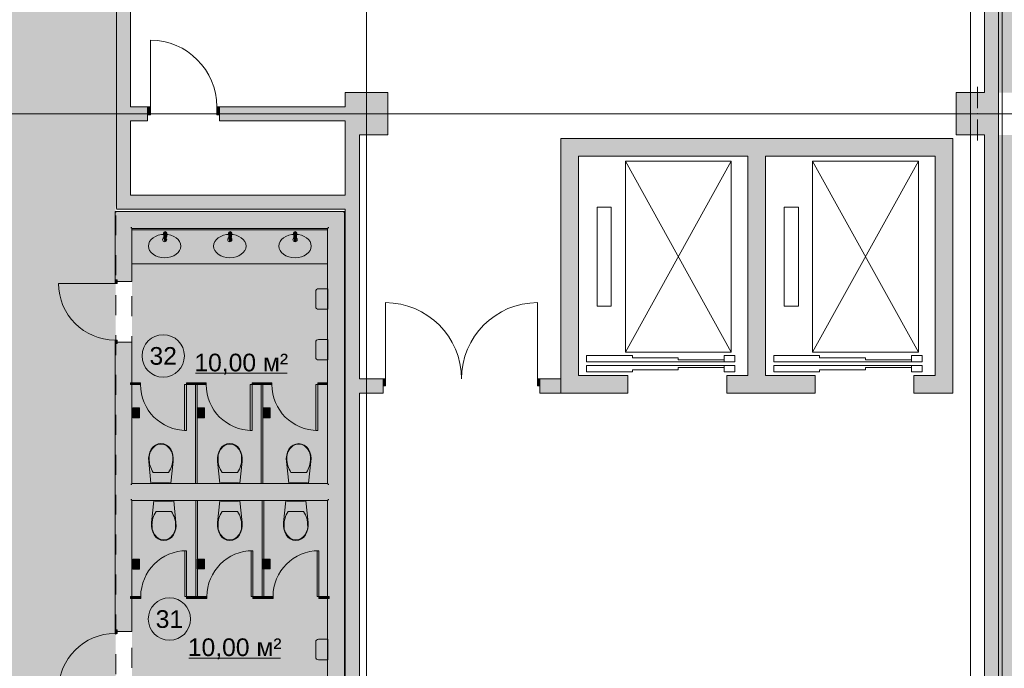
# Model space of a CAD drawing. Header units: millimetres. Extents: x 0 to 1184, y 0 to 836.
# Tile 115 of 256: x 482 to 622, y 641 to 733. Entities that reach past the tile are written whole.
import ezdxf
from ezdxf.xclip import XClip

# ---------------------------------------------------------------- set-up
doc = ezdxf.new("R2010")
doc.units = ezdxf.units.MM
doc.header["$MEASUREMENT"] = 0
doc.header["$XCLIPFRAME"] = 0
doc.linetypes.add('Штриховая', pattern=[5.644444, 2.822222, -2.822222])
for name, color, linetype in [('Интерьер - Оборудование', 7, 'Continuous'), ('Интерьер - Сантехника', 7, 'Continuous'), ('Конструктив - Колонны', 7, 'Continuous'), ('Конструктив - Стены Блок 200 нов', 7, 'Continuous'), ('Конструктив - Стены Внутр сущ.', 7, 'Continuous'), ('Элемент Модели - Зона', 7, 'Continuous'), ('Элемент Модели - Оси', 7, 'Continuous')]:
    doc.layers.add(name, color=color, linetype=linetype)
doc.styles.add('СГЕНЕРИР_СТИЛЬ_3', font='txt')

# ---------------------------------------------------------------- blocks, each defined once
blk = doc.blocks.new('Чертеж_4_4', base_point=(-278.48, 89.56))
at = {"layer": 'Интерьер - Оборудование', "linetype": 'Continuous', "lineweight": 0, "true_color": 0xe5e5e5}
for points in [[(502.77, 702.65), (502.81, 702.23, 0.12102), (502.84, 702.14), (502.91, 701.61, 0.882566), (503.13, 701.61), (503.2, 702.14, 0.12102), (503.23, 702.23), (503.27, 702.65, 1)], [(511.97, 702.65), (512.01, 702.23, 0.12102), (512.05, 702.14), (512.11, 701.61, 0.882566), (512.33, 701.61), (512.4, 702.14, 0.12102), (512.43, 702.23), (512.47, 702.65, 1)], [(521.17, 702.65), (521.21, 702.23, 0.12102), (521.24, 702.14), (521.31, 701.61, 0.882566), (521.53, 701.61), (521.6, 702.14, 0.12102), (521.63, 702.23), (521.67, 702.65, 1)]]:
    blk.add_hatch(color=254, dxfattribs=at).paths.add_polyline_path(points)
at = {"layer": 'Интерьер - Оборудование', "linetype": 'Continuous', "lineweight": 0, "true_color": 0x7f7f7f}
for points in [[(498.12, 681.51), (498.12, 681.26), (499.52, 681.26), (499.52, 681.51)], [(505.77, 681.26), (505.77, 674.76), (506.02, 674.76), (506.02, 681.26)], [(506.02, 681.51), (506.02, 681.26), (507.42, 681.26), (507.42, 681.51)], [(507.3, 667.26), (507.55, 667.26), (507.55, 681.26), (507.3, 681.26)], [(507.42, 681.51), (507.42, 681.26), (508.82, 681.26), (508.82, 681.51)], [(515.07, 681.26), (515.07, 674.76), (515.32, 674.76), (515.32, 681.26)], [(515.32, 681.51), (515.32, 681.26), (516.72, 681.26), (516.72, 681.51)], [(516.6, 667.26), (516.85, 667.26), (516.85, 681.26), (516.6, 681.26)], [(516.72, 681.51), (516.72, 681.26), (518.12, 681.26), (518.12, 681.51)], [(524.37, 681.26), (524.37, 674.76), (524.62, 674.76), (524.62, 681.26)], [(524.62, 681.51), (524.62, 681.26), (526.02, 681.26), (526.02, 681.51)], [(507.36, 664.86), (507.36, 651.26), (507.61, 651.26), (507.61, 664.86)], [(516.73, 664.86), (516.73, 651.26), (516.98, 651.26), (516.98, 664.86)], [(505.81, 651.26), (506.06, 651.26), (506.06, 657.76), (505.81, 657.76)], [(515.17, 651.26), (515.42, 651.26), (515.42, 657.76), (515.17, 657.76)], [(524.54, 651.26), (524.79, 651.26), (524.79, 657.76), (524.54, 657.76)], [(498.12, 651.01), (499.56, 651.01), (499.56, 651.26), (498.12, 651.26)], [(506.06, 651.01), (507.49, 651.01), (507.49, 651.26), (506.06, 651.26)], [(507.49, 651.01), (508.92, 651.01), (508.92, 651.26), (507.49, 651.26)], [(515.42, 651.01), (516.86, 651.01), (516.86, 651.26), (515.42, 651.26)], [(516.86, 651.01), (518.29, 651.01), (518.29, 651.26), (516.86, 651.26)], [(524.79, 651.01), (526.22, 651.01), (526.22, 651.26), (524.79, 651.26)]]:
    blk.add_hatch(color=8, dxfattribs=at).paths.add_polyline_path(points)
at = {"layer": 'Интерьер - Сантехника', "linetype": 'Continuous', "lineweight": 0, "true_color": 0xffffff}
for points in [[(498.32, 698.35), (526.02, 698.35), (526.02, 703.35), (498.32, 703.35)], [(526.04, 691.9), (526.04, 694.8), (524.71, 694.8, 0.414214), (524.34, 694.44), (524.34, 692.26, 0.414214), (524.71, 691.9)], [(526.04, 684.73), (526.04, 687.63), (524.71, 687.63, 0.414214), (524.34, 687.26), (524.34, 685.09, 0.414214), (524.71, 684.73)], [(499.37, 677.95), (498.42, 677.95), (498.42, 677.9), (498.34, 677.9), (498.34, 677.95), (498.32, 677.95), (498.32, 676.55), (498.34, 676.55), (498.34, 676.6), (498.42, 676.6), (498.42, 676.55), (499.37, 676.55)], [(508.6, 677.96), (507.65, 677.96), (507.65, 677.91), (507.57, 677.91), (507.57, 677.96), (507.55, 677.96), (507.55, 676.56), (507.57, 676.56), (507.57, 676.61), (507.65, 676.61), (507.65, 676.56), (508.6, 676.56)], [(517.9, 677.96), (516.95, 677.96), (516.95, 677.91), (516.87, 677.91), (516.87, 677.96), (516.85, 677.96), (516.85, 676.56), (516.87, 676.56), (516.87, 676.61), (516.95, 676.61), (516.95, 676.56), (517.9, 676.56)], [(499.37, 656.56), (498.42, 656.56), (498.42, 656.51), (498.34, 656.51), (498.34, 656.56), (498.32, 656.56), (498.32, 655.16), (498.34, 655.16), (498.34, 655.21), (498.42, 655.21), (498.42, 655.16), (499.37, 655.16)], [(508.6, 656.57), (507.65, 656.57), (507.65, 656.52), (507.57, 656.52), (507.57, 656.57), (507.55, 656.57), (507.55, 655.17), (507.57, 655.17), (507.57, 655.22), (507.65, 655.22), (507.65, 655.17), (508.6, 655.17)], [(517.9, 656.57), (516.95, 656.57), (516.95, 656.52), (516.87, 656.52), (516.87, 656.57), (516.85, 656.57), (516.85, 655.17), (516.87, 655.17), (516.87, 655.22), (516.95, 655.22), (516.95, 655.17), (517.9, 655.17)], [(526.04, 642.32), (526.04, 645.22), (524.71, 645.22, 0.414214), (524.34, 644.85), (524.34, 642.68, 0.414214), (524.71, 642.32)]]:
    blk.add_hatch(color=7, dxfattribs=at).paths.add_polyline_path(points)
at = {"layer": 'Конструктив - Колонны', "linetype": 'Continuous', "lineweight": 0, "true_color": 0x000000}
for points in [[(528.52, 722.56), (528.52, 720.56), (530.52, 720.56), (530.52, 718.56), (530.52, 716.56), (534.52, 716.56), (534.52, 722.56)], [(615.02, 716.56), (619.02, 716.56), (619.02, 722.56), (615.02, 722.56)], [(619.02, 722.56), (619.02, 716.56), (621.02, 716.56), (621.02, 722.56)], [(530.52, 720.56), (528.52, 718.56), (530.52, 718.56)], [(530.52, 720.56), (528.52, 720.56), (528.52, 718.56)], [(530.52, 718.56), (528.52, 718.56), (528.52, 716.56), (530.52, 716.56)]]:
    blk.add_hatch(color=18, dxfattribs=at).paths.add_polyline_path(points)
at = {"layer": 'Конструктив - Стены Блок 200 нов', "linetype": 'Continuous', "lineweight": 0, "true_color": 0x000000}
for points in [[(495.92, 705.75), (496.12, 705.55), (496.12, 705.75)], [(495.92, 705.55), (496.12, 705.55), (495.92, 705.75)], [(496.12, 705.55), (495.92, 705.55), (495.92, 696.05), (496.12, 696.05)], [(528.22, 705.75), (496.12, 705.75), (496.12, 705.55), (528.22, 705.55)], [(496.12, 705.55), (498.12, 703.55), (498.12, 705.55)], [(498.12, 703.55), (496.12, 705.55), (496.12, 703.55)], [(498.12, 705.55), (498.12, 703.55), (526.22, 703.55), (526.22, 705.55)], [(526.22, 705.55), (526.22, 703.55), (528.22, 705.55)], [(526.22, 703.55), (528.22, 703.55), (528.22, 705.55)], [(528.22, 705.75), (528.22, 705.55), (528.42, 705.75)], [(528.22, 705.55), (528.42, 705.55), (528.42, 705.75)], [(528.42, 705.55), (528.22, 705.55), (528.22, 626.56), (528.42, 626.56)], [(496.12, 696.05), (496.22, 696.05), (498.12, 696.05), (498.12, 703.55), (496.12, 703.55)], [(498.12, 703.55), (498.32, 703.35), (498.32, 703.55)], [(498.32, 703.35), (498.12, 703.55), (498.12, 703.35)], [(498.12, 703.35), (498.12, 696.05), (498.32, 696.05), (498.32, 703.35)], [(526.02, 703.55), (498.32, 703.55), (498.32, 703.35), (526.02, 703.35)], [(526.02, 703.55), (526.02, 703.35), (526.22, 703.55)], [(526.02, 703.35), (526.22, 703.35), (526.22, 703.55)], [(526.22, 667.26), (526.22, 703.35), (526.02, 703.35), (526.02, 667.26)], [(528.22, 667.06), (528.22, 703.55), (526.22, 703.55), (526.22, 667.06)], [(498.32, 695.85), (498.32, 696.05), (498.12, 696.05), (496.22, 696.05), (496.22, 695.85)], [(498.32, 687.05), (498.32, 687.25), (496.22, 687.25), (496.22, 687.05), (498.12, 687.05)], [(496.12, 687.05), (495.92, 687.05), (495.92, 646.55), (496.12, 646.55)], [(496.12, 667.06), (498.12, 667.06), (498.12, 687.05), (496.22, 687.05), (496.12, 687.05)], [(498.12, 667.26), (498.32, 667.26), (498.32, 687.05), (498.12, 687.05)], [(498.12, 665.06), (498.12, 667.06), (496.12, 667.06), (496.12, 665.06)], [(498.32, 667.06), (498.32, 667.26), (498.12, 667.26), (498.12, 667.06)], [(498.32, 665.06), (498.32, 667.06), (498.12, 667.06), (498.12, 665.06)], [(526.02, 667.26), (498.32, 667.26), (498.32, 667.06), (526.02, 667.06)], [(498.32, 665.06), (526.02, 665.06), (526.02, 667.06), (498.32, 667.06)], [(526.22, 667.06), (526.22, 667.26), (526.02, 667.26), (526.02, 667.06)], [(526.22, 665.06), (526.22, 667.06), (526.02, 667.06), (526.02, 665.06)], [(528.22, 665.06), (528.22, 667.06), (526.22, 667.06), (526.22, 665.06)], [(496.12, 646.55), (496.22, 646.55), (498.12, 646.55), (498.12, 665.06), (496.12, 665.06)], [(498.32, 664.86), (498.32, 665.06), (498.12, 665.06), (498.12, 664.86)], [(498.32, 664.86), (526.02, 664.86), (526.02, 665.06), (498.32, 665.06)], [(526.22, 664.86), (526.22, 665.06), (526.02, 665.06), (526.02, 664.86)], [(528.22, 628.56), (528.22, 665.06), (526.22, 665.06), (526.22, 628.56)], [(498.32, 664.86), (498.12, 664.86), (498.12, 646.55), (498.32, 646.55)], [(526.22, 628.76), (526.22, 664.86), (526.02, 664.86), (526.02, 628.76)], [(498.32, 646.55), (498.12, 646.55), (496.22, 646.55), (496.22, 646.35), (498.32, 646.35)]]:
    blk.add_hatch(color=18, dxfattribs=at).paths.add_polyline_path(points)
at = {"layer": 'Конструктив - Стены Блок 200 нов', "linetype": 'Continuous', "lineweight": 0, "true_color": 0x7f7f7f}
for points in [[(495.92, 696.05), (495.92, 695.55), (496.22, 695.55), (496.22, 696.05)], [(496.22, 687.05), (496.22, 687.55), (495.92, 687.55), (495.92, 687.05)], [(496.22, 646.55), (495.92, 646.55), (495.92, 646.05), (496.22, 646.05)]]:
    blk.add_hatch(color=8, dxfattribs=at).paths.add_polyline_path(points)
at = {"layer": 'Конструктив - Стены Внутр сущ.', "linetype": 'Continuous', "lineweight": 0, "true_color": 0x000000}
for points in [[(619.02, 807.06), (619.02, 722.56), (621.02, 722.56), (621.02, 807.06)], [(498.12, 708.05), (498.12, 768.06), (496.12, 768.06), (496.12, 708.05)], [(496.07, 720.56), (496.07, 718.56), (496.12, 718.56), (496.12, 720.56)], [(498.12, 720.56), (498.12, 718.56), (500.52, 718.56), (500.52, 720.56)], [(528.52, 720.56), (510.72, 720.56), (510.72, 718.56), (528.52, 718.56)], [(528.52, 632.56), (530.52, 632.56), (530.52, 716.56), (528.52, 716.56)], [(619.02, 716.56), (619.02, 632.56), (621.02, 632.56), (621.02, 716.56)], [(561.52, 713.56), (559.02, 716.06), (559.02, 713.56)], [(561.52, 716.06), (559.02, 716.06), (561.52, 713.56)], [(561.52, 713.56), (612.02, 713.56), (612.02, 716.06), (561.52, 716.06)], [(612.02, 713.56), (614.52, 713.56), (614.52, 716.06)], [(612.02, 713.56), (614.52, 716.06), (612.02, 716.06)], [(561.52, 682.56), (561.52, 713.56), (559.02, 713.56), (559.02, 682.56)], [(585.52, 713.56), (585.52, 682.56), (588.02, 682.56), (588.02, 713.56)], [(612.02, 713.56), (612.02, 682.56), (614.52, 682.56), (614.52, 713.56)], [(498.12, 708.05), (496.12, 706.05), (498.12, 706.05)], [(496.12, 708.05), (496.12, 706.05), (498.12, 708.05)], [(498.12, 706.05), (528.52, 706.05), (528.52, 708.05), (498.12, 708.05)], [(530.52, 682.06), (530.52, 680.06), (533.87, 680.06), (533.87, 682.06)], [(559.02, 682.06), (556.07, 682.06), (556.07, 680.06), (559.02, 680.06)], [(561.52, 682.56), (559.02, 680.06), (561.52, 680.06)], [(559.02, 682.56), (559.02, 680.06), (561.52, 682.56)], [(561.52, 682.56), (561.52, 680.06), (568.52, 680.06), (568.52, 682.56)], [(582.52, 680.06), (595.02, 680.06), (595.02, 682.56), (582.52, 682.56)], [(609.02, 682.56), (609.02, 680.06), (612.02, 680.06), (612.02, 682.56)], [(612.02, 680.06), (614.52, 680.06), (612.02, 682.56)], [(612.02, 682.56), (614.52, 680.06), (614.52, 682.56)]]:
    blk.add_hatch(color=18, dxfattribs=at).paths.add_polyline_path(points)
at = {"layer": 'Конструктив - Стены Внутр сущ.', "linetype": 'Continuous', "lineweight": 0, "true_color": 0x7f7f7f}
for points in [[(500.52, 720.56), (500.52, 719.41), (500.92, 719.41), (500.92, 720.56)], [(510.72, 719.41), (510.72, 720.56), (510.32, 720.56), (510.32, 719.41)], [(533.87, 682.06), (533.87, 681.06), (534.19, 681.06), (534.19, 682.06)], [(556.07, 681.06), (556.07, 682.06), (555.75, 682.06), (555.75, 681.06)]]:
    blk.add_hatch(color=8, dxfattribs=at).paths.add_polyline_path(points)
at = {"layer": 'Элемент Модели - Зона', "linetype": 'Continuous', "lineweight": 0, "true_color": 0xa8d3ff}
blk.add_hatch(color=141, dxfattribs=at).paths.add_polyline_path([(680.52, 807.06), (621.02, 807.06), (621.02, 722.56), (628.02, 722.56), (628.02, 716.56), (621.02, 716.56), (621.02, 632.44), (628.02, 632.44), (628.02, 631.69), (680.52, 631.69), (680.52, 665.56), (680.54, 665.56), (680.54, 774.06), (680.52, 774.06)])
at = {"layer": 'Элемент Модели - Зона', "linetype": 'Continuous', "lineweight": 0, "true_color": 0xf4f2aa}
h = blk.add_hatch(color=51, dxfattribs=at)
h.paths.add_polyline_path([(83.02, 539.14), (82.62, 539.14), (82.62, 452.76), (140.32, 452.76), (140.32, 480.98), (172.95, 513.62), (173.09, 513.47), (173.09, 513.76), (354.52, 513.76), (354.52, 513.56), (495.52, 513.56), (495.52, 513.76), (862.33, 513.76), (894.69, 481.33), (894.72, 477.98), (894.72, 452.61), (895.12, 452.61), (895.12, 432.56), (892.72, 432.56), (892.72, 446.56), (888.52, 446.56), (888.52, 450.56), (804.52, 450.56), (804.52, 446.56), (798.52, 446.56), (798.52, 450.56), (714.72, 450.56), (714.72, 359.26), (798.52, 359.26), (798.52, 366.06), (804.52, 366.06), (804.52, 354.16), (845.32, 354.16), (845.32, 363.26), (846.52, 363.26), (846.52, 301.37), (892.72, 301.37), (892.72, 352.06), (888.02, 352.06), (888.02, 367.06), (892.72, 367.06), (892.72, 417.56), (895.12, 417.56), (895.12, 291.06), (892.72, 291.06), (892.72, 298.97), (714.72, 298.97), (714.72, 236.06), (892.72, 236.06), (892.72, 266.56), (888.52, 266.56), (888.52, 272.82), (892.72, 272.82), (892.72, 276.06), (895.12, 276.06), (895.12, 272.76), (930.02, 272.76), (930.02, 461.62), (923.91, 461.62), (923.91, 539.56), (978.52, 539.56), (978.52, 542.56), (984.52, 542.56), (984.52, 539.56), (1131.77, 539.56), (1131.77, 540.56), (1122.77, 540.56), (1122.77, 564.56), (1048.52, 564.56), (1048.52, 626.36), (1026.82, 626.36), (1026.82, 632.56), (1013.35, 632.56), (984.52, 632.56), (984.52, 626.56), (978.52, 626.56), (978.52, 631.69), (969.52, 631.69), (894.52, 631.69), (894.52, 626.56), (888.52, 626.56), (888.52, 631.69), (804.52, 631.69), (804.52, 626.56), (798.52, 626.56), (798.52, 631.69), (714.52, 631.69), (714.52, 626.56), (708.52, 626.56), (708.52, 631.69), (628.02, 631.69), (628.02, 626.56), (622.02, 626.56), (621.02, 626.56), (621.02, 575.89), (496.02, 575.89), (496.02, 627.56), (496.02, 706.46), (496.12, 706.46), (496.12, 768.06), (468.72, 768.06), (468.72, 686.86), (461.17, 686.86), (461.17, 631.68), (444.52, 631.68), (444.52, 626.56), (438.52, 626.56), (438.52, 631.68), (354.52, 631.68), (354.52, 626.56), (348.52, 626.56), (348.52, 631.68), (331.77, 631.68), (331.77, 554.56), (331.77, 539.56), (264.52, 539.56), (264.52, 536.56), (258.52, 536.56), (258.52, 539.56), (174.52, 539.56), (174.52, 536.56), (168.52, 536.56), (168.52, 539.56), (89.02, 539.56), (89.02, 536.56), (83.02, 536.56)])
h.paths.add_polyline_path([(357.34, 557.03, -1), (357.34, 596.1), (435.78, 596.1, -1), (435.78, 557.03)], flags=0)
h.paths.add_polyline_path([(534.52, 536.56), (528.52, 536.56), (528.52, 542.56), (534.52, 542.56)], flags=0)
h.paths.add_polyline_path([(615.02, 542.56), (621.02, 542.56), (621.02, 536.56), (615.02, 536.56)], flags=0)
h.paths.add_polyline_path([(622.02, 536.56), (622.02, 542.56), (628.02, 542.56), (628.02, 536.56)], flags=0)
h.paths.add_polyline_path([(708.52, 536.56), (708.52, 542.56), (714.52, 542.56), (714.52, 536.56)], flags=0)
h.paths.add_polyline_path([(798.52, 536.56), (798.52, 542.56), (804.52, 542.56), (804.52, 536.56)], flags=0)
h.paths.add_polyline_path([(888.52, 542.56), (894.52, 542.56), (894.52, 536.56), (888.52, 536.56)], flags=0)
at = {"layer": 'Элемент Модели - Зона', "linetype": 'Continuous', "lineweight": 0, "true_color": 0xc9e6ed}
for points in [[(526.02, 667.26), (526.02, 703.35), (498.32, 703.35), (498.32, 667.26)], [(526.02, 628.76), (526.02, 664.86), (498.32, 664.86), (498.32, 628.76)]]:
    blk.add_hatch(color=254, dxfattribs=at).paths.add_polyline_path(points)
at = {"layer": 'Интерьер - Оборудование', "color": 7, "linetype": 'Continuous', "lineweight": 15}
for p, q in [((502.88, 702.26), (502.88, 702.4)), ((502.88, 702.4), (503.16, 702.4)), ((503.16, 702.4), (503.16, 702.26)), ((512.09, 702.26), (512.09, 702.4)), ((512.09, 702.4), (512.36, 702.4)), ((512.36, 702.4), (512.36, 702.26)), ((521.29, 702.26), (521.29, 702.4)), ((521.29, 702.4), (521.56, 702.4)), ((521.56, 702.4), (521.56, 702.26)), ((506.02, 681.51), (506.02, 681.26)), ((507.42, 681.51), (506.02, 681.51)), ((506.02, 681.26), (507.42, 681.26)), ((508.82, 681.51), (507.42, 681.51)), ((507.42, 681.26), (508.82, 681.26)), ((508.82, 681.26), (508.82, 681.51)), ((515.32, 681.51), (515.32, 681.26)), ((516.72, 681.51), (515.32, 681.51)), ((515.32, 681.26), (516.72, 681.26)), ((518.12, 681.51), (516.72, 681.51)), ((516.72, 681.26), (518.12, 681.26)), ((518.12, 681.26), (518.12, 681.51)), ((506.06, 651.01), (506.06, 651.26)), ((506.06, 651.26), (507.49, 651.26)), ((507.49, 651.01), (506.06, 651.01)), ((507.49, 651.26), (508.92, 651.26)), ((508.92, 651.01), (507.49, 651.01)), ((508.92, 651.26), (508.92, 651.01)), ((515.42, 651.01), (515.42, 651.26)), ((515.42, 651.26), (516.86, 651.26)), ((516.86, 651.01), (515.42, 651.01)), ((516.86, 651.26), (518.29, 651.26)), ((518.29, 651.01), (516.86, 651.01)), ((518.29, 651.26), (518.29, 651.01))]:
    blk.add_line(p, q, dxfattribs=at)
at = {"layer": 'Интерьер - Оборудование', "color": 7, "linetype": 'Continuous', "lineweight": 15, "flags": 128}
for points in [[(502.77, 702.65), (502.81, 702.23, 0.12102), (502.84, 702.14), (502.91, 701.61, 0.882566), (503.13, 701.61), (503.2, 702.14, 0.12102), (503.23, 702.23), (503.27, 702.65, 1)], [(511.97, 702.65), (512.01, 702.23, 0.12102), (512.05, 702.14), (512.11, 701.61, 0.882566), (512.33, 701.61), (512.4, 702.14, 0.12102), (512.43, 702.23), (512.47, 702.65, 1)], [(521.17, 702.65), (521.21, 702.23, 0.12102), (521.24, 702.14), (521.31, 701.61, 0.882566), (521.53, 701.61), (521.6, 702.14, 0.12102), (521.63, 702.23), (521.67, 702.65, 1)]]:
    blk.add_lwpolyline(points, format="xyb", close=True, dxfattribs=at)
for points in [[(498.12, 681.51), (498.12, 681.26), (499.52, 681.26), (499.52, 681.51)], [(505.77, 681.26), (505.77, 674.76), (506.02, 674.76), (506.02, 681.26)], [(507.3, 667.26), (507.55, 667.26), (507.55, 681.26), (507.3, 681.26)], [(515.07, 681.26), (515.07, 674.76), (515.32, 674.76), (515.32, 681.26)], [(516.6, 667.26), (516.85, 667.26), (516.85, 681.26), (516.6, 681.26)], [(524.37, 681.26), (524.37, 674.76), (524.62, 674.76), (524.62, 681.26)], [(524.62, 681.51), (524.62, 681.26), (526.02, 681.26), (526.02, 681.51)], [(507.36, 664.86), (507.61, 664.86), (507.61, 651.26), (507.36, 651.26)], [(516.73, 664.86), (516.98, 664.86), (516.98, 651.26), (516.73, 651.26)], [(505.81, 651.26), (505.81, 657.76), (506.06, 657.76), (506.06, 651.26)], [(515.17, 651.26), (515.17, 657.76), (515.42, 657.76), (515.42, 651.26)], [(524.54, 651.26), (524.54, 657.76), (524.79, 657.76), (524.79, 651.26)], [(498.12, 651.01), (498.12, 651.26), (499.56, 651.26), (499.56, 651.01)], [(524.79, 651.01), (524.79, 651.26), (526.22, 651.26), (526.22, 651.01)]]:
    blk.add_lwpolyline(points, close=True, dxfattribs=at)
at = {"layer": 'Интерьер - Оборудование', "color": 7, "linetype": 'Continuous', "lineweight": 15}
for centre, radius, start, end in [((503.02, 702.25), 0.211, 212.771, 327.229), ((503.02, 702.26), 0.136, 180, 0), ((512.22, 702.25), 0.211, 212.771, 327.229), ((512.22, 702.26), 0.136, 180, 0), ((521.42, 702.25), 0.211, 212.771, 327.229), ((521.42, 702.26), 0.136, 180, 0), ((506.02, 681.26), 6.5, 180, 270), ((515.32, 681.26), 6.5, 180, 270), ((524.62, 681.26), 6.5, 180, 270), ((506.06, 651.26), 6.5, 90, 180), ((515.42, 651.26), 6.5, 90, 180), ((524.79, 651.26), 6.5, 90, 180)]:
    blk.add_arc(centre, radius, start, end, dxfattribs=at)
at = {"layer": 'Интерьер - Сантехника', "color": 7, "linetype": 'Continuous', "lineweight": 15}
for p, q in [((498.32, 703.35), (526.02, 703.35)), ((498.32, 698.35), (498.32, 703.35)), ((498.32, 703.15), (526.02, 703.15)), ((526.02, 698.35), (526.02, 703.35)), ((498.32, 698.35), (526.02, 698.35)), ((498.34, 677.95), (498.34, 676.55)), ((498.42, 677.95), (498.42, 676.55)), ((507.57, 677.96), (507.57, 676.56)), ((507.65, 677.96), (507.65, 676.56)), ((516.87, 677.96), (516.87, 676.56)), ((516.95, 677.96), (516.95, 676.56)), ((501.33, 668.82), (502.42, 668.82)), ((502.42, 668.82), (503.51, 668.82)), ((511.08, 668.82), (512.17, 668.82)), ((512.17, 668.82), (513.26, 668.82)), ((521.92, 668.81), (520.83, 668.81)), ((523.01, 668.81), (521.92, 668.81)), ((501.73, 663.29), (502.82, 663.29)), ((502.82, 663.29), (503.91, 663.29)), ((511.08, 663.29), (512.17, 663.29)), ((512.17, 663.29), (513.26, 663.29)), ((521.52, 663.29), (520.43, 663.29)), ((522.61, 663.29), (521.52, 663.29)), ((498.34, 656.56), (498.34, 655.16)), ((498.42, 656.56), (498.42, 655.16)), ((507.57, 656.57), (507.57, 655.17)), ((507.65, 656.57), (507.65, 655.17)), ((516.87, 656.57), (516.87, 655.17)), ((516.95, 656.57), (516.95, 655.17))]:
    blk.add_line(p, q, dxfattribs=at)
at = {"layer": 'Интерьер - Сантехника', "color": 7, "linetype": 'Continuous', "lineweight": 15, "flags": 128}
for points in [[(526.04, 691.9), (524.71, 691.9, -0.414214), (524.34, 692.26), (524.34, 694.44, -0.414214), (524.71, 694.8), (526.04, 694.8)], [(526.04, 684.73), (524.71, 684.73, -0.414214), (524.34, 685.09), (524.34, 687.26, -0.414214), (524.71, 687.63), (526.04, 687.63)], [(526.04, 642.32), (524.71, 642.32, -0.414214), (524.34, 642.68), (524.34, 644.85, -0.414214), (524.71, 645.22), (526.04, 645.22)]]:
    blk.add_lwpolyline(points, format="xyb", close=True, dxfattribs=at)
for points in [[(499.37, 677.95), (499.37, 676.55), (498.42, 676.55), (498.42, 676.6), (498.34, 676.6), (498.34, 676.55), (498.32, 676.55), (498.32, 677.95), (498.34, 677.95), (498.34, 677.9), (498.42, 677.9), (498.42, 677.95)], [(508.6, 677.96), (508.6, 676.56), (507.65, 676.56), (507.65, 676.61), (507.57, 676.61), (507.57, 676.56), (507.55, 676.56), (507.55, 677.96), (507.57, 677.96), (507.57, 677.91), (507.65, 677.91), (507.65, 677.96)], [(517.9, 677.96), (517.9, 676.56), (516.95, 676.56), (516.95, 676.61), (516.87, 676.61), (516.87, 676.56), (516.85, 676.56), (516.85, 677.96), (516.87, 677.96), (516.87, 677.91), (516.95, 677.91), (516.95, 677.96)], [(504.12, 671.28), (503.99, 671.71), (503.8, 672.12), (503.55, 672.45), (503.22, 672.7), (502.83, 672.85), (502.42, 672.91), (502.01, 672.85), (501.63, 672.7), (501.3, 672.45), (501.04, 672.12), (500.85, 671.71), (500.73, 671.28), (500.67, 670.83), (500.69, 670.37), (501.01, 667.31), (503.83, 667.31), (504.15, 670.37), (504.17, 670.83)], [(513.87, 671.28), (513.74, 671.71), (513.55, 672.12), (513.3, 672.45), (512.97, 672.7), (512.58, 672.85), (512.17, 672.91), (511.76, 672.85), (511.38, 672.7), (511.05, 672.45), (510.79, 672.12), (510.6, 671.71), (510.48, 671.28), (510.42, 670.83), (510.44, 670.37), (510.76, 667.31), (513.58, 667.31), (513.91, 670.37), (513.92, 670.83)], [(520.23, 671.27), (520.35, 671.7), (520.54, 672.11), (520.8, 672.44), (521.13, 672.69), (521.51, 672.84), (521.92, 672.9), (522.33, 672.84), (522.72, 672.69), (523.05, 672.44), (523.3, 672.11), (523.49, 671.7), (523.62, 671.27), (523.67, 670.82), (523.65, 670.36), (523.33, 667.3), (520.51, 667.3), (520.19, 670.36), (520.17, 670.82)], [(501.19, 667.31), (503.65, 667.31), (503.65, 667.36), (501.19, 667.36)], [(510.94, 667.31), (513.4, 667.31), (513.4, 667.36), (510.94, 667.36)], [(523.15, 667.3), (520.69, 667.3), (520.69, 667.35), (523.15, 667.35)], [(504.52, 660.84), (504.39, 660.41), (504.2, 660), (503.95, 659.67), (503.62, 659.42), (503.23, 659.26), (502.82, 659.21), (502.41, 659.26), (502.03, 659.42), (501.7, 659.67), (501.44, 660), (501.25, 660.41), (501.13, 660.84), (501.07, 661.29), (501.09, 661.74), (501.41, 664.81), (504.23, 664.81), (504.55, 661.74), (504.57, 661.29)], [(501.59, 664.81), (504.05, 664.81), (504.05, 664.76), (501.59, 664.76)], [(513.87, 660.84), (513.74, 660.41), (513.55, 660), (513.3, 659.67), (512.97, 659.42), (512.58, 659.26), (512.17, 659.21), (511.76, 659.26), (511.38, 659.42), (511.05, 659.67), (510.79, 660), (510.6, 660.41), (510.48, 660.84), (510.42, 661.29), (510.44, 661.74), (510.76, 664.81), (513.58, 664.81), (513.91, 661.74), (513.92, 661.29)], [(510.94, 664.81), (513.4, 664.81), (513.4, 664.76), (510.94, 664.76)], [(519.83, 660.84), (519.95, 660.41), (520.14, 660), (520.4, 659.67), (520.73, 659.42), (521.11, 659.26), (521.52, 659.21), (521.93, 659.26), (522.32, 659.42), (522.65, 659.67), (522.9, 660), (523.09, 660.41), (523.22, 660.84), (523.27, 661.29), (523.25, 661.74), (522.93, 664.81), (520.11, 664.81), (519.79, 661.74), (519.77, 661.29)], [(522.75, 664.81), (520.29, 664.81), (520.29, 664.76), (522.75, 664.76)], [(499.37, 656.56), (499.37, 655.16), (498.42, 655.16), (498.42, 655.21), (498.34, 655.21), (498.34, 655.16), (498.32, 655.16), (498.32, 656.56), (498.34, 656.56), (498.34, 656.51), (498.42, 656.51), (498.42, 656.56)], [(508.6, 656.57), (508.6, 655.17), (507.65, 655.17), (507.65, 655.22), (507.57, 655.22), (507.57, 655.17), (507.55, 655.17), (507.55, 656.57), (507.57, 656.57), (507.57, 656.52), (507.65, 656.52), (507.65, 656.57)], [(517.9, 656.57), (517.9, 655.17), (516.95, 655.17), (516.95, 655.22), (516.87, 655.22), (516.87, 655.17), (516.85, 655.17), (516.85, 656.57), (516.87, 656.57), (516.87, 656.52), (516.95, 656.52), (516.95, 656.57)]]:
    blk.add_lwpolyline(points, close=True, dxfattribs=at)
at = {"layer": 'Интерьер - Сантехника', "color": 7, "linetype": 'Continuous', "lineweight": 15}
for centre in [(502.94, 701.76), (512.17, 701.76), (521.41, 701.76)]:
    blk.add_circle(centre, 0.3, dxfattribs=at)
for centre in [(502.94, 700.85), (512.17, 700.85), (521.41, 700.85)]:
    blk.add_ellipse(centre, major_axis=(2.3, 0), ratio=0.717391, dxfattribs=at)
for centre, major_axis, start_param, end_param in [((503.32, 670.92), (2.57, 0), 2.296732, 3.19732), ((502.43, 671.62), (1.39, 0), 1.576657, 2.203301), ((502.41, 671.62), (1.39, 0), 0.938292, 1.564936), ((501.53, 670.92), (2.57, 0), 6.227454, 7.128043), ((513.07, 670.92), (2.57, 0), 2.296732, 3.19732), ((512.18, 671.62), (1.39, 0), 1.576657, 2.203301), ((512.16, 671.62), (1.39, 0), 0.938292, 1.564936), ((511.28, 670.92), (2.57, 0), 6.227454, 7.128043), ((522.82, 670.91), (2.57, 0), 2.296735, 3.197324), ((521.93, 671.61), (1.39, 0), 1.576657, 2.203301), ((521.91, 671.61), (1.39, 0), 0.938292, 1.564935), ((521.03, 670.91), (2.57, 0), 6.227458, 7.128046), ((505, 670.7), (4.25, 0), 3.117975, 3.670995), ((499.84, 670.7), (4.25, 0), 5.753781, 6.306801), ((514.75, 670.7), (4.25, 0), 3.117975, 3.670995), ((509.59, 670.7), (4.25, 0), 5.753781, 6.306801), ((524.5, 670.69), (4.25, 0), 3.117977, 3.670997), ((519.34, 670.69), (4.25, 0), 5.753783, 6.306803), ((505.4, 661.41), (4.25, 0), 2.61219, 3.165211), ((500.24, 661.41), (4.25, 0), 6.259569, 6.81259), ((514.75, 661.41), (4.25, 0), 2.61219, 3.165211), ((509.59, 661.41), (4.25, 0), 6.259569, 6.81259), ((524.1, 661.41), (4.25, 0), 2.612188, 3.165208), ((518.94, 661.41), (4.25, 0), 6.259567, 6.812588), ((503.72, 661.2), (2.57, 0), 3.085865, 3.986454), ((501.93, 661.2), (2.57, 0), 5.438328, 6.338917), ((513.07, 661.2), (2.57, 0), 3.085865, 3.986454), ((511.28, 661.2), (2.57, 0), 5.438328, 6.338917), ((522.42, 661.2), (2.57, 0), 3.085861, 3.98645), ((520.63, 661.2), (2.57, 0), 5.438324, 6.338913), ((502.83, 660.5), (1.39, 0), 4.079884, 4.706528), ((502.81, 660.5), (1.39, 0), 4.71825, 5.344893), ((512.18, 660.5), (1.39, 0), 4.079884, 4.706528), ((512.16, 660.5), (1.39, 0), 4.71825, 5.344893), ((521.53, 660.5), (1.39, 0), 4.079884, 4.706528), ((521.51, 660.5), (1.39, 0), 4.71825, 5.344894)]:
    blk.add_ellipse(centre, major_axis=major_axis, ratio=0.875546, start_param=start_param, end_param=end_param, dxfattribs=at)
at = {"layer": 'Конструктив - Колонны', "color": 7, "linetype": 'Continuous', "lineweight": 15}
for p, q in [((531.52, 720.36), (531.52, 723.36)), ((618.02, 720.36), (618.02, 723.36)), ((530.72, 719.56), (527.72, 719.56)), ((532.32, 719.56), (535.32, 719.56)), ((617.22, 719.56), (614.22, 719.56)), ((618.82, 719.56), (621.82, 719.56)), ((624.22, 719.56), (621.22, 719.56)), ((531.52, 718.76), (531.52, 715.76)), ((618.02, 718.76), (618.02, 715.76))]:
    blk.add_line(p, q, dxfattribs=at)
at = {"layer": 'Конструктив - Колонны', "color": 7, "linetype": 'Continuous', "lineweight": 15, "flags": 128}
for points in [[(530.52, 716.56), (534.52, 716.56), (534.52, 722.56), (528.52, 722.56), (528.52, 720.56)], [(619.02, 722.56), (615.02, 722.56), (615.02, 716.56), (619.02, 716.56)], [(621.02, 716.56), (621.02, 722.56)], [(528.52, 718.56), (528.52, 716.56)]]:
    blk.add_lwpolyline(points, dxfattribs=at)
at = {"layer": 'Конструктив - Колонны', "color": 7, "linetype": 'Continuous', "lineweight": 15}
for p in [(531.52, 719.56), (618.02, 719.56)]:
    blk.add_point(p, dxfattribs=at)
at = {"layer": 'Конструктив - Стены Блок 200 нов', "color": 7, "linetype": 'Continuous', "lineweight": 15}
for p, q in [((495.92, 696.05), (496.12, 696.05)), ((495.92, 696.05), (495.92, 695.55)), ((496.22, 696.05), (495.92, 696.05)), ((495.92, 696.05), (496.12, 696.05)), ((495.92, 696.05), (496.12, 696.05)), ((496.12, 696.05), (496.22, 696.05)), ((496.12, 696.05), (496.22, 696.05)), ((496.12, 696.05), (496.22, 696.05)), ((496.22, 695.55), (496.22, 696.05)), ((496.22, 695.85), (498.32, 695.85)), ((496.22, 695.85), (498.32, 695.85)), ((498.32, 696.05), (498.32, 695.85)), ((498.32, 696.05), (498.32, 695.85)), ((495.92, 695.55), (487.92, 695.55)), ((495.92, 695.55), (496.22, 695.55)), ((496.22, 687.55), (495.92, 687.55)), ((495.92, 687.55), (495.92, 687.05)), ((496.22, 687.05), (496.22, 687.55)), ((496.22, 687.25), (498.32, 687.25)), ((496.22, 687.25), (498.32, 687.25)), ((498.32, 687.05), (498.32, 687.25)), ((498.32, 687.05), (498.32, 687.25)), ((495.92, 687.05), (496.12, 687.05)), ((495.92, 687.05), (496.22, 687.05)), ((495.92, 687.05), (496.12, 687.05)), ((495.92, 687.05), (496.12, 687.05)), ((496.12, 687.05), (496.22, 687.05)), ((496.12, 687.05), (496.22, 687.05)), ((496.12, 687.05), (496.22, 687.05)), ((495.92, 646.55), (496.12, 646.55)), ((495.92, 646.05), (495.92, 646.55)), ((495.92, 646.55), (496.22, 646.55)), ((495.92, 646.55), (496.12, 646.55)), ((495.92, 646.55), (496.12, 646.55)), ((496.22, 646.05), (495.92, 646.05)), ((496.12, 646.55), (496.22, 646.55)), ((496.12, 646.55), (496.22, 646.55)), ((496.12, 646.55), (496.22, 646.55)), ((496.22, 646.55), (496.22, 646.05)), ((496.22, 646.35), (498.32, 646.35)), ((496.22, 646.35), (498.32, 646.35)), ((498.32, 646.55), (498.32, 646.35)), ((498.32, 646.55), (498.32, 646.35))]:
    blk.add_line(p, q, dxfattribs=at)
at = {"layer": 'Конструктив - Стены Блок 200 нов', "color": 7, "linetype": 'Continuous', "lineweight": 15, "flags": 128}
for points in [[(495.92, 705.75), (496.12, 705.75)], [(495.92, 705.75), (495.92, 696.05)], [(528.22, 705.75), (496.12, 705.75)], [(528.42, 705.75), (528.22, 705.75)], [(528.42, 626.56), (528.42, 705.75)], [(498.32, 696.05), (498.32, 703.35)], [(498.32, 703.35), (526.02, 703.35)], [(526.02, 703.35), (526.02, 667.26)], [(495.92, 687.05), (495.92, 646.55)], [(498.32, 667.26), (498.32, 687.05)], [(526.02, 667.26), (498.32, 667.26)], [(498.32, 646.55), (498.32, 664.86)], [(498.32, 664.86), (526.02, 664.86)], [(526.02, 664.86), (526.02, 628.76)]]:
    blk.add_lwpolyline(points, dxfattribs=at)
at = {"layer": 'Конструктив - Стены Блок 200 нов', "color": 7, "linetype": 'Continuous', "lineweight": 15}
for centre, start, end in [((495.92, 695.55), 180, 270), ((495.92, 638.05), 90, 180)]:
    blk.add_arc(centre, 8, start, end, dxfattribs=at)
at = {"layer": 'Конструктив - Стены Внутр сущ.', "color": 7, "linetype": 'Continuous', "lineweight": 15}
for p, q in [((500.92, 720.56), (500.92, 729.96)), ((500.52, 720.56), (500.15, 720.56)), ((500.52, 720.56), (500.15, 720.56)), ((500.52, 720.56), (500.15, 720.56)), ((500.52, 720.56), (500.52, 719.41)), ((500.52, 720.56), (500.92, 720.56)), ((500.52, 719.41), (500.52, 720.56)), ((500.52, 720.56), (500.52, 719.41)), ((500.52, 720.56), (500.52, 719.41)), ((500.52, 719.41), (500.52, 718.56)), ((500.92, 719.41), (500.52, 719.41)), ((500.52, 719.41), (500.52, 718.56)), ((500.52, 719.41), (500.52, 718.56)), ((500.92, 720.56), (500.92, 719.41)), ((510.32, 719.41), (510.32, 720.56)), ((510.32, 720.56), (510.72, 720.56)), ((510.72, 719.41), (510.32, 719.41)), ((510.72, 720.56), (511.09, 720.56)), ((510.72, 720.56), (510.72, 719.41)), ((510.72, 720.56), (510.72, 719.41)), ((510.72, 720.56), (510.72, 719.41)), ((510.72, 720.56), (510.72, 719.41)), ((510.72, 720.56), (511.09, 720.56)), ((510.72, 720.56), (511.09, 720.56)), ((510.72, 719.41), (510.72, 718.56)), ((510.72, 719.41), (510.72, 718.56)), ((510.72, 719.41), (510.72, 718.56)), ((500.52, 718.56), (500.15, 718.56)), ((500.52, 718.56), (500.15, 718.56)), ((500.52, 718.56), (500.15, 718.56)), ((510.72, 718.56), (511.09, 718.56)), ((510.72, 718.56), (511.09, 718.56)), ((510.72, 718.56), (511.09, 718.56)), ((534.19, 682.06), (534.19, 692.84)), ((555.75, 682.06), (555.75, 692.84)), ((533.87, 682.06), (533.44, 682.06)), ((533.87, 682.06), (533.44, 682.06)), ((533.87, 682.06), (533.44, 682.06)), ((533.87, 682.06), (533.87, 681.06)), ((533.87, 682.06), (534.19, 682.06)), ((533.87, 681.06), (533.87, 682.06)), ((533.87, 682.06), (533.87, 681.06)), ((533.87, 682.06), (533.87, 681.06)), ((534.19, 682.06), (534.19, 681.06)), ((555.75, 681.06), (555.75, 682.06)), ((555.75, 682.06), (556.07, 682.06)), ((556.07, 682.06), (556.5, 682.06)), ((556.07, 682.06), (556.07, 681.06)), ((556.07, 682.06), (556.07, 681.06)), ((556.07, 682.06), (556.07, 681.06)), ((556.07, 682.06), (556.07, 681.06)), ((556.07, 682.06), (556.5, 682.06)), ((556.07, 682.06), (556.5, 682.06)), ((568.52, 680.06), (568.52, 682.56)), ((568.52, 680.06), (568.52, 682.56)), ((582.52, 680.06), (582.52, 682.56)), ((582.52, 680.06), (582.52, 682.56)), ((595.02, 680.06), (595.02, 682.56)), ((595.02, 680.06), (595.02, 682.56)), ((609.02, 680.06), (609.02, 682.56)), ((609.02, 680.06), (609.02, 682.56)), ((533.87, 681.06), (533.87, 680.06)), ((534.19, 681.06), (533.87, 681.06)), ((533.87, 681.06), (533.87, 680.06)), ((533.87, 681.06), (533.87, 680.06)), ((556.07, 681.06), (555.75, 681.06)), ((556.07, 681.06), (556.07, 680.06)), ((556.07, 681.06), (556.07, 680.06)), ((556.07, 681.06), (556.07, 680.06)), ((533.87, 680.06), (533.44, 680.06)), ((533.87, 680.06), (533.44, 680.06)), ((533.87, 680.06), (533.44, 680.06)), ((556.07, 680.06), (556.5, 680.06)), ((556.07, 680.06), (556.5, 680.06)), ((556.07, 680.06), (556.5, 680.06))]:
    blk.add_line(p, q, dxfattribs=at)
at = {"layer": 'Конструктив - Стены Внутр сущ.', "color": 7, "linetype": 'Continuous', "lineweight": 15, "flags": 128}
for points in [[(619.02, 807.06), (619.02, 722.56)], [(621.02, 722.61), (621.02, 806.89)], [(496.12, 768.01), (496.12, 706.14)], [(498.12, 720.56), (498.12, 768.06)], [(500.52, 720.56), (498.12, 720.56)], [(528.52, 720.56), (510.72, 720.56)], [(498.12, 708.05), (498.12, 718.56)], [(498.12, 718.56), (500.52, 718.56)], [(510.72, 718.56), (528.52, 718.56)], [(528.52, 716.56), (528.52, 708.05)], [(530.52, 682.06), (530.52, 716.56)], [(619.02, 716.56), (619.02, 632.56)], [(559.02, 716.06), (559.02, 713.56)], [(614.52, 716.06), (559.02, 716.06)], [(614.52, 716.06), (614.52, 713.56)], [(621.02, 632.61), (621.02, 716.51)], [(559.02, 713.56), (559.02, 680.06)], [(561.52, 713.56), (585.52, 713.56)], [(561.52, 682.56), (561.52, 713.56)], [(585.52, 713.56), (585.52, 682.56)], [(588.02, 713.56), (612.02, 713.56)], [(588.02, 682.56), (588.02, 713.56)], [(612.02, 713.56), (612.02, 682.56)], [(614.52, 680.06), (614.52, 713.56)], [(528.52, 708.05), (498.12, 708.05)], [(496.12, 706.05), (498.12, 706.05)], [(498.12, 706.05), (528.52, 706.05)], [(528.52, 706.05), (528.52, 632.56)], [(533.87, 682.06), (530.52, 682.06)], [(559.02, 682.06), (556.07, 682.06)], [(559.02, 680.06), (559.02, 682.06)], [(568.52, 682.56), (561.52, 682.56)], [(585.52, 682.56), (582.52, 682.56)], [(595.02, 682.56), (588.02, 682.56)], [(612.02, 682.56), (609.02, 682.56)], [(530.52, 632.56), (530.52, 680.06)], [(530.52, 680.06), (533.87, 680.06)], [(556.07, 680.06), (559.02, 680.06)], [(559.02, 680.06), (561.52, 680.06)], [(561.52, 680.06), (568.52, 680.06)], [(582.52, 680.06), (595.02, 680.06)], [(609.02, 680.06), (612.02, 680.06)], [(614.52, 680.06), (612.02, 680.06)]]:
    blk.add_lwpolyline(points, dxfattribs=at)
at = {"layer": 'Конструктив - Стены Внутр сущ.', "color": 7, "linetype": 'Continuous', "lineweight": 15}
for centre, radius, start, end in [((500.92, 720.56), 9.4, 0, 90), ((534.19, 682.06), 10.78, 0, 90), ((555.75, 682.06), 10.78, 90, 180)]:
    blk.add_arc(centre, radius, start, end, dxfattribs=at)
at = {"layer": 'Элемент Модели - Зона', "color": 7, "linetype": 'Continuous', "lineweight": 15}
for p, q in [((583.17, 685.86), (568.17, 712.86)), ((568.17, 685.86), (583.17, 712.86)), ((609.67, 685.86), (594.67, 712.86)), ((594.67, 685.86), (609.67, 712.86)), ((507.29, 682.85), (520.3, 682.85)), ((506.36, 642.57), (519.36, 642.57))]:
    blk.add_line(p, q, dxfattribs=at)
at = {"layer": 'Элемент Модели - Зона', "color": 7, "linetype": 'Штриховая', "lineweight": 15, "flags": 128}
for points in [[(83.02, 539.14), (82.62, 539.14), (82.62, 452.76), (140.32, 452.76), (140.32, 480.98), (172.95, 513.62), (173.09, 513.47), (173.09, 513.76), (354.52, 513.76), (354.52, 513.56), (495.52, 513.56), (495.52, 513.76), (862.33, 513.76), (894.69, 481.33), (894.72, 477.98), (894.72, 452.61), (895.12, 452.61), (895.12, 432.56), (892.72, 432.56), (892.72, 446.56), (888.52, 446.56), (888.52, 450.56), (804.52, 450.56), (804.52, 446.56), (798.52, 446.56), (798.52, 450.56), (714.72, 450.56), (714.72, 359.26), (798.52, 359.26), (798.52, 366.06), (804.52, 366.06), (804.52, 354.16), (845.32, 354.16), (845.32, 363.26), (846.52, 363.26), (846.52, 301.37), (892.72, 301.37), (892.72, 352.06), (888.02, 352.06), (888.02, 367.06), (892.72, 367.06), (892.72, 417.56), (895.12, 417.56), (895.12, 291.06), (892.72, 291.06), (892.72, 298.97), (714.72, 298.97), (714.72, 236.06), (892.72, 236.06), (892.72, 266.56), (888.52, 266.56), (888.52, 272.82), (892.72, 272.82), (892.72, 276.06), (895.12, 276.06), (895.12, 272.76), (930.02, 272.76), (930.02, 461.62), (923.91, 461.62), (923.91, 539.56), (978.52, 539.56), (978.52, 542.56), (984.52, 542.56), (984.52, 539.56), (1131.77, 539.56), (1131.77, 540.56), (1122.77, 540.56), (1122.77, 564.56), (1048.52, 564.56), (1048.52, 626.36), (1026.82, 626.36), (1026.82, 632.56), (1013.35, 632.56), (984.52, 632.56), (984.52, 626.56), (978.52, 626.56), (978.52, 631.69), (969.52, 631.69), (894.52, 631.69), (894.52, 626.56), (888.52, 626.56), (888.52, 631.69), (804.52, 631.69), (804.52, 626.56), (798.52, 626.56), (798.52, 631.69), (714.52, 631.69), (714.52, 626.56), (708.52, 626.56), (708.52, 631.69), (628.02, 631.69), (628.02, 626.56), (622.02, 626.56), (621.02, 626.56), (621.02, 575.89), (496.02, 575.89), (496.02, 627.56), (496.02, 706.46), (496.12, 706.46), (496.12, 768.06), (468.72, 768.06), (468.72, 686.86), (461.17, 686.86), (461.17, 631.68), (444.52, 631.68), (444.52, 626.56), (438.52, 626.56), (438.52, 631.68), (354.52, 631.68), (354.52, 626.56), (348.52, 626.56), (348.52, 631.68), (331.77, 631.68), (331.77, 554.56), (331.77, 539.56), (264.52, 539.56), (264.52, 536.56), (258.52, 536.56), (258.52, 539.56), (174.52, 539.56), (174.52, 536.56), (168.52, 536.56), (168.52, 539.56), (89.02, 539.56), (89.02, 536.56), (83.02, 536.56)], [(526.02, 667.26), (526.02, 703.35), (498.32, 703.35), (498.32, 667.26)], [(526.02, 628.76), (526.02, 664.86), (498.32, 664.86), (498.32, 628.76)]]:
    blk.add_lwpolyline(points, close=True, dxfattribs=at)
at = {"layer": 'Элемент Модели - Зона', "color": 7, "linetype": 'Continuous', "lineweight": 15, "flags": 128}
for points in [[(568.17, 685.86), (583.17, 685.86), (583.17, 712.86), (568.17, 712.86)], [(594.67, 685.86), (609.67, 685.86), (609.67, 712.86), (594.67, 712.86)], [(566.17, 706.36), (564.17, 706.36), (564.17, 692.36), (566.17, 692.36)], [(592.67, 706.36), (590.67, 706.36), (590.67, 692.36), (592.67, 692.36)], [(582.17, 684.46), (582.17, 684.76), (575.67, 684.76), (575.67, 685.06), (569.17, 685.06), (569.17, 685.36), (562.67, 685.36), (562.67, 684.46)], [(582.17, 684.46), (583.67, 684.46), (583.67, 685.36), (582.17, 685.36)], [(608.67, 684.46), (608.67, 684.76), (602.17, 684.76), (602.17, 685.06), (595.67, 685.06), (595.67, 685.36), (589.17, 685.36), (589.17, 684.46)], [(608.67, 684.46), (610.17, 684.46), (610.17, 685.36), (608.67, 685.36)], [(575.67, 683.66), (575.67, 683.36), (569.17, 683.36), (569.17, 683.06), (562.67, 683.06), (562.67, 683.96), (582.17, 683.96), (582.17, 683.66)], [(582.17, 683.96), (583.67, 683.96), (583.67, 683.06), (582.17, 683.06)], [(602.17, 683.66), (602.17, 683.36), (595.67, 683.36), (595.67, 683.06), (589.17, 683.06), (589.17, 683.96), (608.67, 683.96), (608.67, 683.66)], [(608.67, 683.96), (610.17, 683.96), (610.17, 683.06), (608.67, 683.06)]]:
    blk.add_lwpolyline(points, close=True, dxfattribs=at)
for points in [[(505.74, 685.31, 1), (499.74, 685.31, 1)], [(506.62, 648.09, 1), (500.62, 648.09, 1)]]:
    blk.add_lwpolyline(points, format="xyb", close=True, dxfattribs=at)
at = {"layer": 'Элемент Модели - Оси', "color": 7, "linetype": 'Continuous', "lineweight": 15}
for p, q in [((531.52, 828.73), (531.52, 166.93)), ((617.02, 828.73), (617.02, 166.93)), ((621.52, 828.73), (621.52, 166.93)), ((57.32, 719.56), (1181.05, 719.56))]:
    blk.add_line(p, q, dxfattribs=at)
at = {"layer": 'Элемент Модели - Зона', "color": 7, "linetype": 'Continuous', "lineweight": 15, "char_height": 2.5, "attachment_point": 5, "style": 'СГЕНЕРИР_СТИЛЬ_3'}
for s, insert in [('\\A1;{\\pqc;\\fArial|b0|i0|c204|p38;32}', (502.74, 685.29)), ('\\A1;{\\pqc;\\fArial|b0|i0|c204|p38;10,00 м²}', (513.79, 684.14)), ('\\A1;{\\pqc;\\fArial|b0|i0|c204|p38;31}', (503.62, 648.07)), ('\\A1;{\\pqc;\\fArial|b0|i0|c204|p38;10,00 м²}', (512.86, 643.87))]:
    blk.add_mtext(s, dxfattribs=dict(at, insert=insert))

msp = doc.modelspace()

# ---------------------------------------------------------------- block references
at = {"color": 161, "linetype": 'Continuous', "lineweight": 40, "true_color": 0x83aefe}
ref = msp.add_blockref('Чертеж_4_4', (-278.48, 89.56), dxfattribs=at)
XClip(ref).set_block_clipping_path([(57.3201676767, 166.9277917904), (1181.0522393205, 828.727105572)])

doc.saveas('drawing.dxf')
